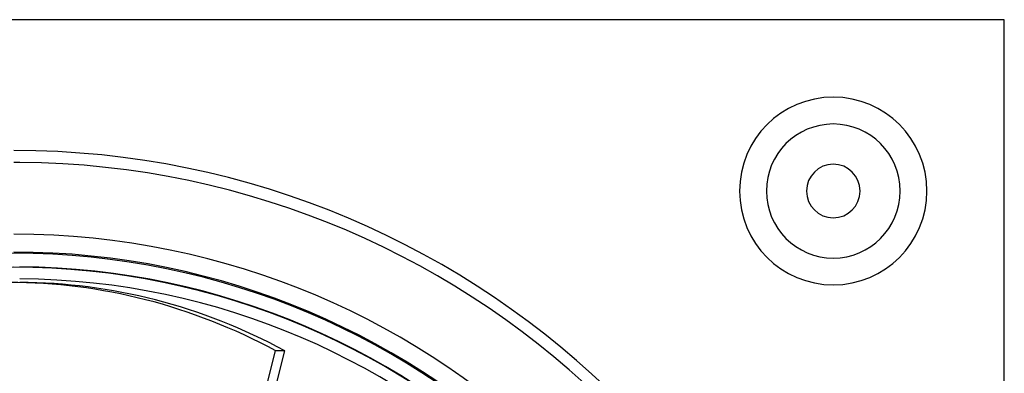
# Model space of a CAD drawing. Header units: millimetres. Extents: x -166 to 166, y -166 to 166.
# Tile 11 of 11: x 1 to 166, y 107 to 166. Entities that reach past the tile are written whole.
import ezdxf

# ---------------------------------------------------------------- set-up
doc = ezdxf.new("R2010")
doc.units = ezdxf.units.MM
doc.layers.add('HIDDEN', color=7, linetype='Continuous')
doc.layers.add('THICK', color=7, linetype='Continuous')

msp = doc.modelspace()

# ---------------------------------------------------------------- linework, layer by layer
at = {"layer": 'HIDDEN'}
for p, q in [((166.5, 166.5), (166.5, 166.5)), ((30.14, 56.1), (44.02, 110.93)), ((45.57, 110.93), (44.02, 110.93))]:
    msp.add_line(p, q, dxfattribs=at)
for centre, radius, start, end in [((137.75, 137.75), 15.75, 90, 270), ((137.75, 137.75), 15.75, 270, 90), ((137.75, 137.75), 11.25, 90, 270), ((137.75, 137.75), 11.25, 270, 90), ((0, 0), 142.55, 89.5981, 90), ((0, 0), 130.5, 0, 90), ((0, 0), 127.5, 0, 90), ((0, 0), 127.3, 0, 180), ((0, 0), 124.95, 0, 180)]:
    msp.add_arc(centre, radius, start, end, dxfattribs=at)
msp.add_ellipse((-0.77, 0), major_axis=(0, -122.4), ratio=0.866025, start_param=2.70526, end_param=3.141593, dxfattribs=at)
at = {"layer": 'THICK'}
for p, q in [((166.5, 166.5), (-166.5, 166.5)), ((166.5, -166.5), (166.5, 166.5)), ((41.99, 96.77), (45.57, 110.93))]:
    msp.add_line(p, q, dxfattribs=at)
for centre, radius, start, end in [((137.75, 137.75), 15.75, 90, 270), ((137.75, 137.75), 15.75, 270, 90), ((137.75, 137.75), 11.25, 90, 270), ((137.75, 137.75), 11.25, 270, 90), ((0, 0), 144.55, 0, 90), ((0, 0), 142.55, 0.4019, 89.5981), ((137.75, 137.75), 4.5, 0, 180), ((137.75, 137.75), 4.5, 180, 0), ((0, 0), 125.02, 0.4583, 89.5417), ((0, 0), 123.02, 0.4658, 89.5342)]:
    msp.add_arc(centre, radius, start, end, dxfattribs=at)
msp.add_ellipse((0.78, 0), major_axis=(0, 122.4), ratio=0.866025, start_param=-0.436332, end_param=-0.002122, dxfattribs=at)

doc.saveas('drawing.dxf')
